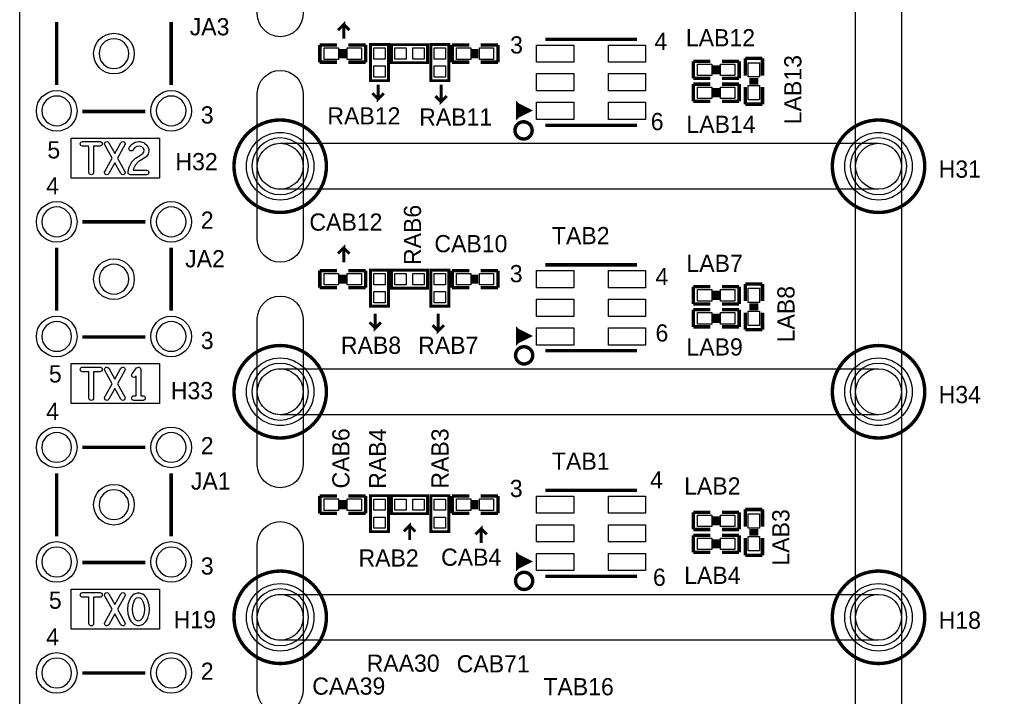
# Model space of a CAD drawing. Extents: x 0 to 260, y 0 to 180.
# Tile 7 of 28: x 0 to 44, y 88 to 118. Entities that reach past the tile are written whole.
import ezdxf

# ---------------------------------------------------------------- set-up
doc = ezdxf.new("R2010")
doc.units = 0
for name, color, linetype in [('BG_DRILLHOLE', 193, 'CONTINUOUS'), ('BG_OUTLINE', 253, 'CONTINUOUS'), ('BG_SILKSCREEN_TOP', 6, 'CONTINUOUS'), ('BG_SOLDERMASK_TOP', 27, 'CONTINUOUS'), ('PG_SILKSCREEN_TOP', 254, 'CONTINUOUS'), ('PIN_TOP', 96, 'CONTINUOUS'), ('RD_SILKSCREEN_TOP', 85, 'CONTINUOUS')]:
    doc.layers.add(name, color=color, linetype=linetype)

msp = doc.modelspace()

# ---------------------------------------------------------------- linework, layer by layer
at = {"layer": 'BG_DRILLHOLE'}
for points in [[(4.842256, 116.638578, 1), (3.521456, 116.638578, 1)], [(2.302256, 114.098578, 1), (0.981456, 114.098578, 1)], [(7.382256, 114.098578, 1), (6.061456, 114.098578, 1)], [(12.8143, 111.6457, 1), (10.2997, 111.6457, 1)], [(39.3573, 111.6457, 1), (36.8427, 111.6457, 1)], [(2.302256, 109.178598, 1), (0.981456, 109.178598, 1)], [(7.382256, 109.178598, 1), (6.061456, 109.178598, 1)], [(4.842256, 106.638598, 1), (3.521456, 106.638598, 1)], [(2.302256, 104.098598, 1), (0.981456, 104.098598, 1)], [(7.382256, 104.098598, 1), (6.061456, 104.098598, 1)], [(12.8143, 101.64572, 1), (10.2997, 101.64572, 1)], [(39.3573, 101.64572, 1), (36.8427, 101.64572, 1)], [(2.302256, 99.178618, 1), (0.981456, 99.178618, 1)], [(7.382256, 99.178618, 1), (6.061456, 99.178618, 1)], [(4.842256, 96.638618, 1), (3.521456, 96.638618, 1)], [(2.302256, 94.098618, 1), (0.981456, 94.098618, 1)], [(7.382256, 94.098618, 1), (6.061456, 94.098618, 1)], [(12.8143, 91.64574, 1), (10.2997, 91.64574, 1)], [(39.3573, 91.64574, 1), (36.8427, 91.64574, 1)], [(2.302256, 89.178384, 1), (0.981456, 89.178384, 1)], [(7.382256, 89.178384, 1), (6.061456, 89.178384, 1)]]:
    msp.add_lwpolyline(points, format="xyb", close=True, dxfattribs=at)
at = {"layer": 'BG_OUTLINE'}
msp.add_lwpolyline([(0, 180.34), (254, 180.34), (254, 0), (0, 0)], close=True, dxfattribs=at)
at = {"layer": 'BG_SILKSCREEN_TOP', "const_width": 0.127}
for points in [[(14.3764, 117.2972), (14.3764, 117.9322), (14.1224, 117.6782)], [(14.3764, 117.9322), (14.6304, 117.6782)], [(15.9004, 115.2652), (15.9004, 114.6302), (16.1544, 114.8842)], [(18.6944, 115.2652), (18.6944, 114.5032), (18.9484, 114.7572)], [(15.9004, 114.6302), (15.6464, 114.8842)], [(18.6944, 114.5032), (18.4404, 114.7572)], [(14.3764, 107.3912), (14.3764, 108.0262), (14.1224, 107.7722)], [(14.3764, 108.0262), (14.6304, 107.7722)], [(15.7734, 105.1052), (15.7734, 104.4702), (16.0274, 104.7242)], [(18.5674, 105.1052), (18.5674, 104.3432), (18.8214, 104.5972)], [(15.7734, 104.4702), (15.5194, 104.7242)], [(18.5674, 104.3432), (18.3134, 104.5972)], [(17.2974, 95.0722), (17.2974, 95.7072), (17.0434, 95.4532)], [(17.2974, 95.7072), (17.5514, 95.4532)], [(20.4724, 94.9452), (20.4724, 95.5802), (20.2184, 95.3262)], [(20.4724, 95.5802), (20.7264, 95.3262)]]:
    msp.add_lwpolyline(points, dxfattribs=at)
at = {"layer": 'BG_SILKSCREEN_TOP'}
for points in [[(2.28854, 112.89284), (6.1976, 112.89284), (6.1976, 111.11992), (2.28854, 111.11992)], [(2.28854, 102.89286), (6.1976, 102.89286), (6.1976, 101.11994), (2.28854, 101.11994)], [(2.28854, 92.89288), (6.1976, 92.89288), (6.1976, 91.11996), (2.28854, 91.11996)], [(5.187696, 92.505022), (5.26796, 92.530168), (5.348224, 92.505022), (5.421884, 92.428314), (5.478272, 92.32265), (5.52323, 92.17279), (5.53847, 92.001594), (5.52323, 91.830398), (5.478272, 91.680538), (5.421884, 91.574874), (5.348224, 91.498166), (5.26796, 91.47302), (5.187696, 91.498166), (5.114036, 91.574874), (5.057648, 91.680538), (5.01269, 91.830398), (4.99745, 92.001594), (5.01269, 92.17279), (5.057648, 92.32265), (5.114036, 92.428314)]]:
    msp.add_lwpolyline(points, close=True, dxfattribs=at)
for points in [[(2.785618, 112.534954, -1), (2.785618, 112.738154), (3.564382, 112.738154, -1), (3.564382, 112.534954), (3.2766, 112.534954), (3.2766, 111.366554, -1), (3.0734, 111.366554), (3.0734, 112.534954)], [(4.22148, 112.20958), (4.488434, 112.686084, -0.271972), (4.57708, 112.738154, -0.414214), (4.67868, 112.636554, -0.128076), (4.665726, 112.587024), (4.337812, 112.001554), (4.665726, 111.416084, -0.128076), (4.67868, 111.366554, -0.414214), (4.57708, 111.264954, -0.271972), (4.488434, 111.317024), (4.22148, 111.793528), (3.954526, 111.317024, -0.271972), (3.86588, 111.264954, -0.414214), (3.76428, 111.366554, -0.128076), (3.777234, 111.416084), (4.105148, 112.001554), (3.777234, 112.587024, -0.128076), (3.76428, 112.636554, -0.414214), (3.86588, 112.738154, -0.271972), (3.954526, 112.686084)], [(5.150612, 112.715802), (5.285994, 112.736884, -0.038943), (5.301742, 112.738154, -0.061321), (5.32638, 112.735106), (5.495798, 112.692688, -0.121114), (5.538724, 112.670082), (5.657342, 112.564418, -0.146992), (5.688076, 112.514634), (5.721858, 112.387634, -0.065123), (5.72516, 112.361472, -0.033277), (5.724144, 112.34801), (5.707126, 112.22101, -0.109105), (5.69214, 112.179862), (5.624576, 112.073944, -0.111451), (5.592826, 112.042448), (5.263134, 111.836454), (5.131562, 111.708438), (5.043678, 111.525558), (5.033518, 111.468154), (5.62356, 111.468154, -1), (5.62356, 111.264954), (4.91236, 111.264954, -0.414214), (4.81076, 111.366554, -0.043986), (4.812284, 111.384334), (4.846066, 111.574834, -0.067883), (4.854448, 111.600996), (4.956048, 111.812578, -0.088411), (4.976876, 111.841534), (5.129276, 111.98987, -0.053151), (5.146294, 112.003078), (5.465572, 112.202468), (5.508752, 112.270286), (5.520182, 112.354868), (5.499354, 112.432846), (5.422138, 112.50168), (5.296916, 112.532922), (5.199126, 112.517682), (5.114036, 112.472216), (5.02539, 112.361472, -0.227899), (4.946142, 112.323372, -0.414214), (4.844542, 112.424972, -0.170862), (4.866894, 112.488472), (4.968494, 112.615472, -0.101271), (4.999736, 112.641634), (5.118354, 112.705134, -0.08417)], [(2.785618, 102.534974, -1), (2.785618, 102.738174), (3.564382, 102.738174, -1), (3.564382, 102.534974), (3.2766, 102.534974), (3.2766, 101.366574, -1), (3.0734, 101.366574), (3.0734, 102.534974)], [(4.22148, 102.2096), (4.488434, 102.686104, -0.271972), (4.57708, 102.738174, -0.414214), (4.67868, 102.636574, -0.128076), (4.665726, 102.587044), (4.337812, 102.001574), (4.665726, 101.416104, -0.128076), (4.67868, 101.366574, -0.414214), (4.57708, 101.264974, -0.271972), (4.488434, 101.317044), (4.22148, 101.793548), (3.954526, 101.317044, -0.271972), (3.86588, 101.264974, -0.414214), (3.76428, 101.366574, -0.128076), (3.777234, 101.416104), (4.105148, 102.001574), (3.777234, 102.587044, -0.128076), (3.76428, 102.636574, -0.414214), (3.86588, 102.738174, -0.271972), (3.954526, 102.686104)], [(4.985512, 102.446074), (5.188712, 102.700074, -0.227899), (5.26796, 102.738174, -0.414214), (5.36956, 102.636574), (5.36956, 101.468174), (5.47116, 101.468174, -1), (5.47116, 101.264974), (5.06476, 101.264974, -1), (5.06476, 101.468174), (5.16636, 101.468174), (5.16636, 102.347014), (5.144008, 102.319074, -0.227899), (5.06476, 102.280974, -0.414214), (4.96316, 102.382574, -0.170862)], [(2.785618, 92.534994, -1), (2.785618, 92.738194), (3.564382, 92.738194, -1), (3.564382, 92.534994), (3.2766, 92.534994), (3.2766, 91.366594, -1), (3.0734, 91.366594), (3.0734, 92.534994)], [(4.22148, 92.20962), (4.488434, 92.686124, -0.271972), (4.57708, 92.738194, -0.414214), (4.67868, 92.636594, -0.128076), (4.665726, 92.587064), (4.337812, 92.001594), (4.665726, 91.416124, -0.128076), (4.67868, 91.366594, -0.414214), (4.57708, 91.264994, -0.271972), (4.488434, 91.317064), (4.22148, 91.793568), (3.954526, 91.317064, -0.271972), (3.86588, 91.264994, -0.414214), (3.76428, 91.366594, -0.128076), (3.777234, 91.416124), (4.105148, 92.001594), (3.777234, 92.587064, -0.128076), (3.76428, 92.636594, -0.414214), (3.86588, 92.738194, -0.271972), (3.954526, 92.686124)], [(5.102098, 92.691204), (5.23748, 92.733622, -0.076242), (5.26796, 92.738194, -0.076242), (5.29844, 92.733622), (5.433822, 92.691204, -0.125782), (5.476494, 92.664534), (5.578094, 92.55887, -0.069238), (5.594604, 92.536264), (5.662422, 92.409264, -0.049455), (5.670042, 92.390722), (5.720842, 92.221304, -0.050405), (5.724652, 92.201238), (5.74167, 92.010738, -0.022558), (5.742178, 92.001594, -0.022558), (5.74167, 91.99245), (5.724652, 91.80195, -0.050405), (5.720842, 91.781884), (5.670042, 91.612466, -0.049455), (5.662422, 91.593924), (5.594604, 91.466924, -0.069238), (5.578094, 91.444318), (5.476494, 91.338654, -0.125782), (5.433822, 91.311984), (5.29844, 91.269566, -0.076242), (5.26796, 91.264994, -0.076242), (5.23748, 91.269566), (5.102098, 91.311984, -0.125782), (5.059426, 91.338654), (4.957826, 91.444318, -0.069238), (4.941316, 91.466924), (4.873498, 91.593924, -0.049455), (4.865878, 91.612466), (4.815078, 91.781884, -0.050405), (4.811268, 91.80195), (4.79425, 91.99245, -0.022558), (4.793742, 92.001594, -0.022558), (4.79425, 92.010738), (4.811268, 92.201238, -0.050405), (4.815078, 92.221304), (4.865878, 92.390722, -0.049455), (4.873498, 92.409264), (4.941316, 92.536264, -0.069238), (4.957826, 92.55887), (5.059426, 92.664534, -0.125782)]]:
    msp.add_lwpolyline(points, format="xyb", close=True, dxfattribs=at)
at = {"layer": 'BG_SOLDERMASK_TOP'}
for points in [[(11.557, 122.66168, -0.198869), (12.275312, 122.364246), (12.275566, 122.363992, -0.198869), (12.573, 121.64568), (12.573, 118.405148, -1), (10.541, 118.405148), (10.541, 121.64568, -0.198869), (10.838434, 122.363992), (10.838688, 122.364246, -0.198869)], [(37.084, 121.64568, -1), (39.116, 121.64568), (39.116, 111.6457, -1), (37.084, 111.6457)], [(10.541, 114.872516, -1), (12.573, 114.872516), (12.573, 111.6457, -0.198869), (12.275566, 110.927388), (12.275312, 110.927134, -0.198869), (11.557, 110.6297, -0.198869), (10.838688, 110.927134), (10.838434, 110.927388, -0.198869), (10.541, 111.6457)], [(11.557, 112.6617, -0.198869), (12.275312, 112.364266), (12.275566, 112.364012, -0.198869), (12.573, 111.6457), (12.573, 108.405168, -1), (10.541, 108.405168), (10.541, 111.6457, -0.198869), (10.838434, 112.364012), (10.838688, 112.364266, -0.198869)], [(11.557, 112.6617), (38.1, 112.6617, -1), (38.1, 110.6297), (11.557, 110.6297, -1)], [(37.084, 111.6457, -1), (39.116, 111.6457), (39.116, 101.64572, -1), (37.084, 101.64572)], [(10.541, 104.872536, -1), (12.573, 104.872536), (12.573, 101.64572, -0.198869), (12.275566, 100.927408), (12.275312, 100.927154, -0.198869), (11.557, 100.62972, -0.198869), (10.838688, 100.927154), (10.838434, 100.927408, -0.198869), (10.541, 101.64572)], [(11.557, 102.66172, -0.198869), (12.275312, 102.364286), (12.275566, 102.364032, -0.198869), (12.573, 101.64572), (12.573, 98.405188, -1), (10.541, 98.405188), (10.541, 101.64572, -0.198869), (10.838434, 102.364032), (10.838688, 102.364286, -0.198869)], [(11.557, 102.66172), (38.1, 102.66172, -1), (38.1, 100.62972), (11.557, 100.62972, -1)], [(37.084, 101.64572, -1), (39.116, 101.64572), (39.116, 91.64574, -1), (37.084, 91.64574)], [(10.541, 94.872556, -1), (12.573, 94.872556), (12.573, 91.64574, -0.198869), (12.275566, 90.927428), (12.275312, 90.927174, -0.198869), (11.557, 90.62974, -0.198869), (10.838688, 90.927174), (10.838434, 90.927428, -0.198869), (10.541, 91.64574)], [(11.557, 92.66174, -0.198869), (12.275312, 92.364306), (12.275566, 92.364052, -0.198869), (12.573, 91.64574), (12.573, 88.405208, -1), (10.541, 88.405208), (10.541, 91.64574, -0.198869), (10.838434, 92.364052), (10.838688, 92.364306, -0.198869)], [(11.557, 92.66174), (38.1, 92.66174, -1), (38.1, 90.62974), (11.557, 90.62974, -1)], [(37.084, 91.64574, -1), (39.116, 91.64574), (39.116, 81.64576, -1), (37.084, 81.64576)]]:
    msp.add_lwpolyline(points, format="xyb", close=True, dxfattribs=at)
at = {"layer": 'PG_SILKSCREEN_TOP'}
for points, const_width in [([(1.641094, 115.241578), (1.641094, 118.035578)], 0.1524), ([(6.721856, 118.035578), (6.721856, 115.241578)], 0.1524), ([(13.31468, 117.019578), (14.07668, 117.019578)], 0.1524), ([(13.31468, 116.257578), (13.31468, 117.019578)], 0.1524), ([(14.58468, 117.019578), (15.34668, 117.019578)], 0.1524), ([(15.34668, 117.019578), (15.34668, 116.257578)], 0.1524), ([(15.56258, 115.439698), (16.36014, 115.439698), (16.36014, 117.039898), (15.56258, 117.039898), (15.56258, 115.439698)], 0.127), ([(16.490696, 117.037358), (16.490696, 116.239798), (18.090896, 116.239798), (18.090896, 117.037358), (16.490696, 117.037358)], 0.127), ([(18.2372, 115.439698), (19.03476, 115.439698), (19.03476, 117.039898), (18.2372, 117.039898), (18.2372, 115.439698)], 0.127), ([(19.18462, 117.019578), (19.94662, 117.019578)], 0.1524), ([(19.18462, 116.257578), (19.18462, 117.019578)], 0.1524), ([(20.45462, 117.019578), (21.21662, 117.019578)], 0.1524), ([(21.21662, 117.019578), (21.21662, 116.257578)], 0.1524), ([(23.319232, 117.273578), (27.379422, 117.273578)], 0.1524), ([(14.25448, 116.435378), (14.25448, 116.841778)], 0.1524), ([(14.40688, 116.435378), (14.40688, 116.841778)], 0.1524), ([(20.12442, 116.435378), (20.12442, 116.841778)], 0.1524), ([(20.27682, 116.435378), (20.27682, 116.841778)], 0.1524), ([(14.07668, 116.257578), (13.31468, 116.257578)], 0.1524), ([(15.34668, 116.257578), (14.58468, 116.257578)], 0.1524), ([(19.94662, 116.257578), (19.18462, 116.257578)], 0.1524), ([(21.21662, 116.257578), (20.45462, 116.257578)], 0.1524), ([(29.8831, 116.300504), (30.6451, 116.300504)], 0.1524), ([(29.8831, 115.538504), (29.8831, 116.300504)], 0.1524), ([(30.8229, 116.122704), (30.8229, 115.716304)], 0.1524), ([(30.9753, 116.122704), (30.9753, 115.716304)], 0.1524), ([(31.1531, 116.300504), (31.9151, 116.300504)], 0.1524), ([(31.9151, 116.300504), (31.9151, 115.538504)], 0.1524), ([(32.18942, 116.427504), (32.95142, 116.427504)], 0.1524), ([(32.18942, 115.665504), (32.18942, 116.427504)], 0.1524), ([(32.95142, 116.427504), (32.95142, 115.665504)], 0.1524), ([(30.6451, 115.538504), (29.8831, 115.538504)], 0.1524), ([(29.8831, 115.284504), (30.6451, 115.284504)], 0.1524), ([(29.8831, 114.522504), (29.8831, 115.284504)], 0.1524), ([(31.9151, 115.538504), (31.1531, 115.538504)], 0.1524), ([(31.1531, 115.284504), (31.9151, 115.284504)], 0.1524), ([(31.9151, 115.284504), (31.9151, 114.522504)], 0.1524), ([(32.36722, 115.487704), (32.77362, 115.487704)], 0.1524), ([(32.36722, 115.335304), (32.77362, 115.335304)], 0.1524), ([(30.8229, 115.106704), (30.8229, 114.700304)], 0.1524), ([(30.9753, 115.106704), (30.9753, 114.700304)], 0.1524), ([(32.18942, 114.395504), (32.18942, 115.157504)], 0.1524), ([(32.95142, 115.157504), (32.95142, 114.395504)], 0.1524), ([(22.099524, 113.868454), (22.099524, 114.36858), (22.599396, 114.118644), (22.099524, 113.868454), (22.099524, 114.118644), (22.34946, 114.118644), (22.099524, 114.36858), (22.099524, 113.868454), (22.34946, 114.118644), (22.599396, 114.118644)], 0.1524), ([(30.6451, 114.522504), (29.8831, 114.522504)], 0.1524), ([(31.9151, 114.522504), (31.1531, 114.522504)], 0.1524), ([(32.95142, 114.395504), (32.18942, 114.395504)], 0.1524), ([(5.578856, 114.07394), (2.784856, 114.07394)], 0.1524), ([(27.379422, 113.463578), (23.319232, 113.463578)], 0.1524), ([(2.784856, 109.17936), (5.578856, 109.17936)], 0.1524), ([(1.641094, 105.241598), (1.641094, 108.035598)], 0.1524), ([(6.721856, 108.035598), (6.721856, 105.241598)], 0.1524), ([(13.31468, 107.019598), (14.07668, 107.019598)], 0.1524), ([(13.31468, 106.257598), (13.31468, 107.019598)], 0.1524), ([(14.58468, 107.019598), (15.34668, 107.019598)], 0.1524), ([(15.34668, 107.019598), (15.34668, 106.257598)], 0.1524), ([(15.56258, 105.439718), (16.36014, 105.439718), (16.36014, 107.039918), (15.56258, 107.039918), (15.56258, 105.439718)], 0.127), ([(16.490696, 107.037378), (16.490696, 106.239818), (18.090896, 106.239818), (18.090896, 107.037378), (16.490696, 107.037378)], 0.127), ([(18.2372, 105.439718), (19.03476, 105.439718), (19.03476, 107.039918), (18.2372, 107.039918), (18.2372, 105.439718)], 0.127), ([(19.18462, 107.019598), (19.94662, 107.019598)], 0.1524), ([(19.18462, 106.257598), (19.18462, 107.019598)], 0.1524), ([(20.45462, 107.019598), (21.21662, 107.019598)], 0.1524), ([(21.21662, 107.019598), (21.21662, 106.257598)], 0.1524), ([(23.319232, 107.273598), (27.379422, 107.273598)], 0.1524), ([(14.25448, 106.435398), (14.25448, 106.841798)], 0.1524), ([(14.40688, 106.435398), (14.40688, 106.841798)], 0.1524), ([(20.12442, 106.435398), (20.12442, 106.841798)], 0.1524), ([(20.27682, 106.435398), (20.27682, 106.841798)], 0.1524), ([(14.07668, 106.257598), (13.31468, 106.257598)], 0.1524), ([(15.34668, 106.257598), (14.58468, 106.257598)], 0.1524), ([(19.94662, 106.257598), (19.18462, 106.257598)], 0.1524), ([(21.21662, 106.257598), (20.45462, 106.257598)], 0.1524), ([(29.8831, 106.300524), (30.6451, 106.300524)], 0.1524), ([(29.8831, 105.538524), (29.8831, 106.300524)], 0.1524), ([(30.8229, 106.122724), (30.8229, 105.716324)], 0.1524), ([(30.9753, 106.122724), (30.9753, 105.716324)], 0.1524), ([(31.1531, 106.300524), (31.9151, 106.300524)], 0.1524), ([(31.9151, 106.300524), (31.9151, 105.538524)], 0.1524), ([(32.18942, 106.427524), (32.95142, 106.427524)], 0.1524), ([(32.18942, 105.665524), (32.18942, 106.427524)], 0.1524), ([(32.95142, 106.427524), (32.95142, 105.665524)], 0.1524), ([(30.6451, 105.538524), (29.8831, 105.538524)], 0.1524), ([(29.8831, 105.284524), (30.6451, 105.284524)], 0.1524), ([(29.8831, 104.522524), (29.8831, 105.284524)], 0.1524), ([(31.9151, 105.538524), (31.1531, 105.538524)], 0.1524), ([(31.1531, 105.284524), (31.9151, 105.284524)], 0.1524), ([(31.9151, 105.284524), (31.9151, 104.522524)], 0.1524), ([(32.36722, 105.487724), (32.77362, 105.487724)], 0.1524), ([(32.36722, 105.335324), (32.77362, 105.335324)], 0.1524), ([(30.8229, 105.106724), (30.8229, 104.700324)], 0.1524), ([(30.9753, 105.106724), (30.9753, 104.700324)], 0.1524), ([(32.18942, 104.395524), (32.18942, 105.157524)], 0.1524), ([(32.95142, 105.157524), (32.95142, 104.395524)], 0.1524), ([(22.099524, 103.868474), (22.099524, 104.3686), (22.599396, 104.118664), (22.099524, 103.868474), (22.099524, 104.118664), (22.34946, 104.118664), (22.099524, 104.3686), (22.099524, 103.868474), (22.34946, 104.118664), (22.599396, 104.118664)], 0.1524), ([(30.6451, 104.522524), (29.8831, 104.522524)], 0.1524), ([(31.9151, 104.522524), (31.1531, 104.522524)], 0.1524), ([(32.95142, 104.395524), (32.18942, 104.395524)], 0.1524), ([(5.578856, 104.07396), (2.784856, 104.07396)], 0.1524), ([(27.379422, 103.463598), (23.319232, 103.463598)], 0.1524), ([(2.784856, 99.17938), (5.578856, 99.17938)], 0.1524), ([(1.641094, 95.241618), (1.641094, 98.035618)], 0.1524), ([(6.721856, 98.035618), (6.721856, 95.241618)], 0.1524), ([(13.31468, 97.019618), (14.07668, 97.019618)], 0.1524), ([(13.31468, 96.257618), (13.31468, 97.019618)], 0.1524), ([(14.58468, 97.019618), (15.34668, 97.019618)], 0.1524), ([(15.34668, 97.019618), (15.34668, 96.257618)], 0.1524), ([(15.56258, 95.439738), (16.36014, 95.439738), (16.36014, 97.039938), (15.56258, 97.039938), (15.56258, 95.439738)], 0.127), ([(16.490696, 97.037398), (16.490696, 96.239838), (18.090896, 96.239838), (18.090896, 97.037398), (16.490696, 97.037398)], 0.127), ([(18.2372, 95.439738), (19.03476, 95.439738), (19.03476, 97.039938), (18.2372, 97.039938), (18.2372, 95.439738)], 0.127), ([(19.18462, 97.019618), (19.94662, 97.019618)], 0.1524), ([(19.18462, 96.257618), (19.18462, 97.019618)], 0.1524), ([(20.45462, 97.019618), (21.21662, 97.019618)], 0.1524), ([(21.21662, 97.019618), (21.21662, 96.257618)], 0.1524), ([(23.319232, 97.273618), (27.379422, 97.273618)], 0.1524), ([(14.25448, 96.435418), (14.25448, 96.841818)], 0.1524), ([(14.40688, 96.435418), (14.40688, 96.841818)], 0.1524), ([(20.12442, 96.435418), (20.12442, 96.841818)], 0.1524), ([(20.27682, 96.435418), (20.27682, 96.841818)], 0.1524), ([(14.07668, 96.257618), (13.31468, 96.257618)], 0.1524), ([(15.34668, 96.257618), (14.58468, 96.257618)], 0.1524), ([(19.94662, 96.257618), (19.18462, 96.257618)], 0.1524), ([(21.21662, 96.257618), (20.45462, 96.257618)], 0.1524), ([(29.8831, 96.300544), (30.6451, 96.300544)], 0.1524), ([(29.8831, 95.538544), (29.8831, 96.300544)], 0.1524), ([(30.8229, 96.122744), (30.8229, 95.716344)], 0.1524), ([(30.9753, 96.122744), (30.9753, 95.716344)], 0.1524), ([(31.1531, 96.300544), (31.9151, 96.300544)], 0.1524), ([(31.9151, 96.300544), (31.9151, 95.538544)], 0.1524), ([(32.18942, 96.427544), (32.95142, 96.427544)], 0.1524), ([(32.18942, 95.665544), (32.18942, 96.427544)], 0.1524), ([(32.95142, 96.427544), (32.95142, 95.665544)], 0.1524), ([(30.6451, 95.538544), (29.8831, 95.538544)], 0.1524), ([(29.8831, 95.284544), (30.6451, 95.284544)], 0.1524), ([(29.8831, 94.522544), (29.8831, 95.284544)], 0.1524), ([(31.9151, 95.538544), (31.1531, 95.538544)], 0.1524), ([(31.1531, 95.284544), (31.9151, 95.284544)], 0.1524), ([(31.9151, 95.284544), (31.9151, 94.522544)], 0.1524), ([(32.18942, 94.395544), (32.18942, 95.157544)], 0.1524), ([(32.36722, 95.487744), (32.77362, 95.487744)], 0.1524), ([(32.36722, 95.335344), (32.77362, 95.335344)], 0.1524), ([(32.95142, 95.157544), (32.95142, 94.395544)], 0.1524), ([(30.8229, 95.106744), (30.8229, 94.700344)], 0.1524), ([(30.9753, 95.106744), (30.9753, 94.700344)], 0.1524), ([(22.099524, 93.868494), (22.099524, 94.36862), (22.599396, 94.118684), (22.099524, 93.868494), (22.099524, 94.118684), (22.34946, 94.118684), (22.099524, 94.36862), (22.099524, 93.868494), (22.34946, 94.118684), (22.599396, 94.118684)], 0.1524), ([(30.6451, 94.522544), (29.8831, 94.522544)], 0.1524), ([(31.9151, 94.522544), (31.1531, 94.522544)], 0.1524), ([(32.95142, 94.395544), (32.18942, 94.395544)], 0.1524), ([(5.578856, 94.07398), (2.784856, 94.07398)], 0.1524), ([(27.379422, 93.463618), (23.319232, 93.463618)], 0.1524), ([(2.784856, 89.179146), (5.578856, 89.179146)], 0.1524)]:
    msp.add_lwpolyline(points, dxfattribs=dict(at, const_width=const_width))
at = {"layer": 'PG_SILKSCREEN_TOP', "const_width": 0.1524}
for points in [[(13.607034, 111.6457, 1), (9.506966, 111.6457, 1), (13.607034, 111.6457)], [(22.733254, 113.234978, 1), (21.971254, 113.234978, 1), (22.733254, 113.234978)], [(40.150034, 111.6457, 1), (36.049966, 111.6457, 1), (40.150034, 111.6457)], [(13.607034, 101.64572, 1), (9.506966, 101.64572, 1), (13.607034, 101.64572)], [(22.758654, 103.260398, 1), (21.996654, 103.260398, 1), (22.758654, 103.260398)], [(40.150034, 101.64572, 1), (36.049966, 101.64572, 1), (40.150034, 101.64572)], [(13.607034, 91.64574, 1), (9.506966, 91.64574, 1), (13.607034, 91.64574)], [(22.758654, 93.260418, 1), (21.996654, 93.260418, 1), (22.758654, 93.260418)], [(40.150034, 91.64574, 1), (36.049966, 91.64574, 1), (40.150034, 91.64574)]]:
    msp.add_lwpolyline(points, format="xyb", dxfattribs=at)
at = {"layer": 'PIN_TOP'}
for points in [[(14.14018, 116.892578), (14.14018, 116.384578), (13.50518, 116.384578), (13.50518, 116.892578)], [(15.15618, 116.892578), (15.15618, 116.384578), (14.52118, 116.384578), (14.52118, 116.892578)], [(15.71117, 116.888768), (16.21155, 116.888768), (16.21155, 116.388388), (15.71117, 116.388388)], [(17.142206, 116.888768), (17.142206, 116.388388), (16.641826, 116.388388), (16.641826, 116.888768)], [(17.939766, 116.888768), (17.939766, 116.388388), (17.439386, 116.388388), (17.439386, 116.888768)], [(18.38579, 116.888768), (18.88617, 116.888768), (18.88617, 116.388388), (18.38579, 116.388388)], [(20.01012, 116.892578), (20.01012, 116.384578), (19.37512, 116.384578), (19.37512, 116.892578)], [(21.02612, 116.892578), (21.02612, 116.384578), (20.39112, 116.384578), (20.39112, 116.892578)], [(24.584914, 116.257578), (22.933914, 116.257578), (22.933914, 117.019578), (24.584914, 117.019578)], [(27.76474, 116.257578), (26.11374, 116.257578), (26.11374, 117.019578), (27.76474, 117.019578)], [(32.82442, 115.602004), (32.31642, 115.602004), (32.31642, 116.237004), (32.82442, 116.237004)], [(15.71117, 116.091208), (16.21155, 116.091208), (16.21155, 115.590828), (15.71117, 115.590828)], [(18.38579, 116.091208), (18.88617, 116.091208), (18.88617, 115.590828), (18.38579, 115.590828)], [(30.0736, 115.665504), (30.0736, 116.173504), (30.7086, 116.173504), (30.7086, 115.665504)], [(31.0896, 115.665504), (31.0896, 116.173504), (31.7246, 116.173504), (31.7246, 115.665504)], [(24.584914, 114.987578), (22.933914, 114.987578), (22.933914, 115.749578), (24.584914, 115.749578)], [(27.76474, 114.987578), (26.11374, 114.987578), (26.11374, 115.749578), (27.76474, 115.749578)], [(30.0736, 114.649504), (30.0736, 115.157504), (30.7086, 115.157504), (30.7086, 114.649504)], [(31.0896, 114.649504), (31.0896, 115.157504), (31.7246, 115.157504), (31.7246, 114.649504)], [(32.82442, 114.586004), (32.31642, 114.586004), (32.31642, 115.221004), (32.82442, 115.221004)], [(24.584914, 113.717578), (22.933914, 113.717578), (22.933914, 114.479578), (24.584914, 114.479578)], [(27.76474, 113.717578), (26.11374, 113.717578), (26.11374, 114.479578), (27.76474, 114.479578)], [(24.584914, 106.257598), (22.933914, 106.257598), (22.933914, 107.019598), (24.584914, 107.019598)], [(27.76474, 106.257598), (26.11374, 106.257598), (26.11374, 107.019598), (27.76474, 107.019598)], [(14.14018, 106.892598), (14.14018, 106.384598), (13.50518, 106.384598), (13.50518, 106.892598)], [(15.15618, 106.892598), (15.15618, 106.384598), (14.52118, 106.384598), (14.52118, 106.892598)], [(15.71117, 106.888788), (16.21155, 106.888788), (16.21155, 106.388408), (15.71117, 106.388408)], [(17.142206, 106.888788), (17.142206, 106.388408), (16.641826, 106.388408), (16.641826, 106.888788)], [(17.939766, 106.888788), (17.939766, 106.388408), (17.439386, 106.388408), (17.439386, 106.888788)], [(18.38579, 106.888788), (18.88617, 106.888788), (18.88617, 106.388408), (18.38579, 106.388408)], [(20.01012, 106.892598), (20.01012, 106.384598), (19.37512, 106.384598), (19.37512, 106.892598)], [(21.02612, 106.892598), (21.02612, 106.384598), (20.39112, 106.384598), (20.39112, 106.892598)], [(30.0736, 105.665524), (30.0736, 106.173524), (30.7086, 106.173524), (30.7086, 105.665524)], [(31.0896, 105.665524), (31.0896, 106.173524), (31.7246, 106.173524), (31.7246, 105.665524)], [(32.82442, 105.602024), (32.31642, 105.602024), (32.31642, 106.237024), (32.82442, 106.237024)], [(15.71117, 106.091228), (16.21155, 106.091228), (16.21155, 105.590848), (15.71117, 105.590848)], [(18.38579, 106.091228), (18.88617, 106.091228), (18.88617, 105.590848), (18.38579, 105.590848)], [(24.584914, 104.987598), (22.933914, 104.987598), (22.933914, 105.749598), (24.584914, 105.749598)], [(27.76474, 104.987598), (26.11374, 104.987598), (26.11374, 105.749598), (27.76474, 105.749598)], [(30.0736, 104.649524), (30.0736, 105.157524), (30.7086, 105.157524), (30.7086, 104.649524)], [(31.0896, 104.649524), (31.0896, 105.157524), (31.7246, 105.157524), (31.7246, 104.649524)], [(32.82442, 104.586024), (32.31642, 104.586024), (32.31642, 105.221024), (32.82442, 105.221024)], [(24.584914, 103.717598), (22.933914, 103.717598), (22.933914, 104.479598), (24.584914, 104.479598)], [(27.76474, 103.717598), (26.11374, 103.717598), (26.11374, 104.479598), (27.76474, 104.479598)], [(24.584914, 96.257618), (22.933914, 96.257618), (22.933914, 97.019618), (24.584914, 97.019618)], [(27.76474, 96.257618), (26.11374, 96.257618), (26.11374, 97.019618), (27.76474, 97.019618)], [(14.14018, 96.892618), (14.14018, 96.384618), (13.50518, 96.384618), (13.50518, 96.892618)], [(15.15618, 96.892618), (15.15618, 96.384618), (14.52118, 96.384618), (14.52118, 96.892618)], [(15.71117, 96.888808), (16.21155, 96.888808), (16.21155, 96.388428), (15.71117, 96.388428)], [(17.142206, 96.888808), (17.142206, 96.388428), (16.641826, 96.388428), (16.641826, 96.888808)], [(17.939766, 96.888808), (17.939766, 96.388428), (17.439386, 96.388428), (17.439386, 96.888808)], [(18.38579, 96.888808), (18.88617, 96.888808), (18.88617, 96.388428), (18.38579, 96.388428)], [(20.01012, 96.892618), (20.01012, 96.384618), (19.37512, 96.384618), (19.37512, 96.892618)], [(21.02612, 96.892618), (21.02612, 96.384618), (20.39112, 96.384618), (20.39112, 96.892618)], [(30.0736, 95.665544), (30.0736, 96.173544), (30.7086, 96.173544), (30.7086, 95.665544)], [(31.0896, 95.665544), (31.0896, 96.173544), (31.7246, 96.173544), (31.7246, 95.665544)], [(32.82442, 95.602044), (32.31642, 95.602044), (32.31642, 96.237044), (32.82442, 96.237044)], [(15.71117, 96.091248), (16.21155, 96.091248), (16.21155, 95.590868), (15.71117, 95.590868)], [(18.38579, 96.091248), (18.88617, 96.091248), (18.88617, 95.590868), (18.38579, 95.590868)], [(24.584914, 94.987618), (22.933914, 94.987618), (22.933914, 95.749618), (24.584914, 95.749618)], [(27.76474, 94.987618), (26.11374, 94.987618), (26.11374, 95.749618), (27.76474, 95.749618)], [(30.0736, 94.649544), (30.0736, 95.157544), (30.7086, 95.157544), (30.7086, 94.649544)], [(31.0896, 94.649544), (31.0896, 95.157544), (31.7246, 95.157544), (31.7246, 94.649544)], [(32.82442, 94.586044), (32.31642, 94.586044), (32.31642, 95.221044), (32.82442, 95.221044)], [(24.584914, 93.717618), (22.933914, 93.717618), (22.933914, 94.479618), (24.584914, 94.479618)], [(27.76474, 93.717618), (26.11374, 93.717618), (26.11374, 94.479618), (27.76474, 94.479618)]]:
    msp.add_lwpolyline(points, close=True, dxfattribs=at)
for centre, radius in [((4.181856, 116.638578), 0.9017), ((1.641856, 114.098578), 0.9017), ((6.721856, 114.098578), 0.9017), ((11.557, 111.6457), 1.4986), ((38.1, 111.6457), 1.4986), ((1.641856, 109.178598), 0.9017), ((6.721856, 109.178598), 0.9017), ((4.181856, 106.638598), 0.9017), ((1.641856, 104.098598), 0.9017), ((6.721856, 104.098598), 0.9017), ((11.557, 101.64572), 1.4986), ((38.1, 101.64572), 1.4986), ((1.641856, 99.178618), 0.9017), ((6.721856, 99.178618), 0.9017), ((4.181856, 96.638618), 0.9017), ((1.641856, 94.098618), 0.9017), ((6.721856, 94.098618), 0.9017), ((11.557, 91.64574), 1.4986), ((38.1, 91.64574), 1.4986), ((1.641856, 89.178384), 0.9017), ((6.721856, 89.178384), 0.9017)]:
    msp.add_circle(centre, radius, dxfattribs=at)

# ---------------------------------------------------------------- texts
at = {"layer": 'PG_SILKSCREEN_TOP', "width": 1.003333}
for s, p in [('4', (28.15844, 116.802154)), ('3', (21.75764, 116.643404)), ('3', (8.034274, 113.539778)), ('6', (27.995118, 113.246154)), ('5', (1.22682, 111.990378)), ('4', (1.17602, 110.397798)), ('2', (8.034274, 108.873798)), ('3', (21.7424, 106.5022)), ('4', (28.206446, 106.37266)), ('6', (28.206446, 103.872538)), ('3', (8.034274, 103.539798)), ('5', (1.2954, 102.0572)), ('4', (1.17602, 100.397818)), ('2', (8.034274, 98.873818)), ('4', (27.9654, 97.3582)), ('3', (21.7424, 96.9772)), ('3', (8.034274, 93.539818)), ('6', (28.0924, 93.0402)), ('5', (1.2954, 92.0242)), ('4', (1.17602, 90.397584)), ('2', (8.034274, 88.873584))]:
    msp.add_text(s, height=0.762, dxfattribs=at).set_placement(p)
at = {"layer": 'RD_SILKSCREEN_TOP', "width": 1.003333}
for s, p in [('JA3', (7.543546, 117.4496)), ('LAB12', (29.552392, 116.960904)), ('RAB12', (13.649452, 113.496598)), ('RAB11', (17.721072, 113.445798)), ('LAB14', (29.577792, 113.125504)), ('H32', (6.908546, 111.4679)), ('H31', (40.766746, 111.1377)), ('CAB12', (12.851892, 108.7882)), ('TAB2', (23.611078, 108.187998)), ('CAB10', (18.396712, 107.832398)), ('JA2', (7.340346, 107.1626)), ('LAB7', (29.577792, 106.960924)), ('RAB8', (14.249146, 103.3272)), ('RAB7', (17.678146, 103.3272)), ('LAB9', (29.577792, 103.252524)), ('H33', (6.705346, 101.31552)), ('H34', (40.766746, 101.13772)), ('TAB1', (23.611078, 98.188018)), ('JA1', (7.594346, 97.3074)), ('LAB2', (29.476192, 97.087944)), ('RAB2', (15.029942, 93.895418)), ('CAB4', (18.694146, 93.9292)), ('LAB4', (29.476192, 93.125544)), ('H19', (6.832346, 91.16314)), ('H18', (40.766746, 91.13774)), ('RAA30', (15.391892, 89.2302)), ('CAB71', (19.387312, 89.203784)), ('CAA39', (12.978892, 88.2142)), ('TAB16', (23.229824, 88.187784))]:
    msp.add_text(s, height=0.762, dxfattribs=at).set_placement(p)
for s, p in [('LAB13', (34.67862, 113.505996)), ('RAB6', (17.8054, 107.263946)), ('LAB8', (34.37382, 103.836216)), ('CAB6', (14.6304, 97.357946)), ('RAB4', (16.256762, 97.342706)), ('RAB3', (19.025362, 97.350326)), ('LAB3', (34.14522, 93.937836))]:
    msp.add_text(s, height=0.762, rotation=90, dxfattribs=at).set_placement(p)

doc.saveas('drawing.dxf')
